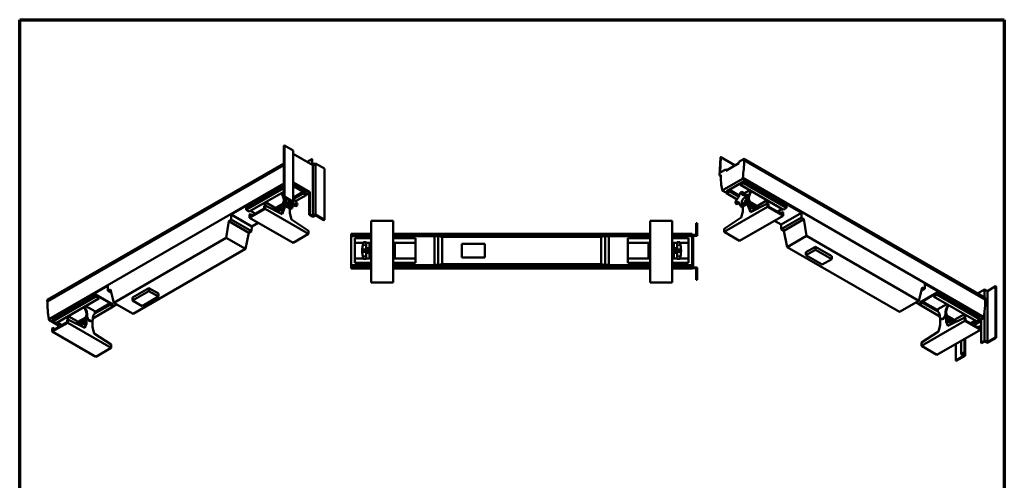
# Model space of a CAD drawing. Header units: millimetres. Extents: x 20 to 2980, y 20 to 2980.
# Tile 6 of 6: x 20 to 2980, y 1595 to 2980. Entities that reach past the tile are written whole.
import ezdxf

# ---------------------------------------------------------------- set-up
doc = ezdxf.new("R2010")
doc.units = ezdxf.units.MM
for name, color, linetype, lineweight in [('Border (ISO)', 7, 'Continuous', 70), ('Visible (ISO)', 7, 'Continuous', 50), ('Visible Narrow (ISO)', 7, 'Continuous', 35)]:
    doc.layers.add(name, color=color, linetype=linetype, lineweight=lineweight)

# ---------------------------------------------------------------- blocks, each defined once
blk = doc.blocks.new('Borders Chauvet')
at = {"layer": 'Border (ISO)'}
for p, q in [((20, 2980), (2980, 2980)), ((20, 20), (20, 2980)), ((2980, 2980), (2980, 20))]:
    blk.add_line(p, q, dxfattribs=at)

msp = doc.modelspace()

# ---------------------------------------------------------------- linework, layer by layer
at = {"layer": 'Visible (ISO)'}
for p, q in [((815.7, 2602.1), (813.9, 2601.1)), ((813.9, 2601.1), (813.9, 2447)), ((842.2, 2586.8), (815.7, 2602.1)), ((815.7, 2602.1), (815.7, 2448)), ((842.2, 2586.8), (842.2, 2432.7)), ((900.9, 2543.1), (842.2, 2577)), ((813.9, 2548.2), (102.8, 2137.7)), ((898.4, 2560.9), (884.3, 2552.7)), ((898.9, 2544.3), (898.2, 2560.4)), ((899.5, 2559.8), (900.2, 2543.5)), ((900.9, 2543.1), (909.4, 2548)), ((935.9, 2532.7), (909.4, 2548)), ((909.4, 2393.9), (909.4, 2548)), ((2126.6, 2565.7), (2124.2, 2511.5)), ((2125.8, 2520.3), (2127.9, 2566.4)), ((2170.8, 2541.9), (2127.7, 2566.8)), ((2182.4, 2548.6), (2142.8, 2525.8)), ((2198.3, 2562.1), (2182.4, 2552.9)), ((2182.4, 2552.9), (2182.4, 2548.6)), ((2197.6, 2557.4), (2198.3, 2557.8)), ((2197.6, 2557.4), (2922.6, 2138.9)), ((2198.3, 2557.8), (2198.3, 2562.1)), ((2923.3, 2143.6), (2198.3, 2562.1)), ((2198.3, 2557.8), (2923.3, 2139.3)), ((102.8, 2133.4), (813.9, 2543.9)), ((103.5, 2133), (813.9, 2543.1)), ((900.9, 2543.1), (900.9, 2389)), ((935.9, 2378.6), (935.9, 2532.7)), ((2142.8, 2530.1), (2125.8, 2520.3)), ((2142.8, 2525.8), (2142.8, 2530.1)), ((2142.8, 2530.1), (2146.6, 2527.9)), ((107.6, 2080.1), (813.9, 2487.9)), ((892.1, 2461.7), (842.6, 2490.2)), ((842.6, 2422.7), (842.6, 2490.2)), ((842.6, 2488.2), (890.3, 2460.6)), ((2127.6, 2513.7), (2124.2, 2511.5)), ((2127.6, 2509.5), (2124.2, 2511.5)), ((2131.8, 2466.5), (2193.4, 2502.1)), ((2144.4, 2464.5), (2196.8, 2494.7)), ((2187.4, 2487.7), (2153.8, 2468.3)), ((2187.4, 2483.2), (2196.8, 2488.6)), ((2187.4, 2487.7), (2187.4, 2483.2)), ((2193.4, 2502.1), (2193.5, 2504.5)), ((2193.4, 2502.1), (2370.3, 2399.9)), ((2193.5, 2504.5), (2918.4, 2086)), ((2196.8, 2488.6), (2196.8, 2494.7)), ((2196.8, 2494.7), (2325.5, 2420.4)), ((2196.8, 2488.6), (2325.5, 2414.3)), ((655.7, 2394), (813.9, 2485.4)), ((700.6, 2414.5), (813.9, 2480)), ((813.9, 2473.8), (700.6, 2408.4)), ((813.9, 2463), (710, 2403)), ((808.8, 2460), (808.8, 2454.9)), ((810.2, 2460.9), (810.2, 2455.8)), ((813.9, 2460.1), (811.4, 2461.6)), ((842.6, 2481.1), (881.6, 2458.6)), ((842.6, 2479.5), (872.3, 2462.4)), ((872.3, 2462.4), (842.8, 2445.4)), ((844.5, 2441.9), (872.3, 2457.9)), ((872.3, 2457.9), (872.3, 2462.4)), ((872.3, 2457.9), (881.6, 2452.5)), ((881.6, 2452.5), (881.6, 2458.6)), ((890.3, 2458.2), (881.6, 2453.2)), ((892.1, 2461.7), (890.3, 2460.6)), ((890.3, 2393.1), (890.3, 2460.6)), ((892.1, 2394.1), (892.1, 2461.7)), ((2131.7, 2468.9), (2131.8, 2466.5)), ((2144.4, 2459.1), (2131.8, 2466.5)), ((2144.4, 2458.4), (2144.4, 2464.5)), ((2153.8, 2463.8), (2144.4, 2458.4)), ((2144.4, 2458.4), (2176.5, 2439.9)), ((2153.8, 2463.8), (2153.8, 2468.3)), ((2153.8, 2468.3), (2183.3, 2451.3)), ((2181.6, 2447.8), (2153.8, 2463.8)), ((2187.4, 2483.2), (2316.1, 2408.9)), ((2191.2, 2462.7), (2196.8, 2459.5)), ((2196.8, 2459.5), (2197.9, 2453.4)), ((2197.2, 2457.4), (2214.6, 2467.5)), ((2211.7, 2450.9), (2215.9, 2461.7)), ((2213.1, 2450), (2217.3, 2460.9)), ((2215.9, 2466.8), (2215.9, 2461.7)), ((2215.9, 2461.7), (2217.3, 2460.9)), ((2217.3, 2466), (2217.3, 2460.9)), ((756.5, 2429.8), (756.5, 2424.7)), ((757.9, 2430.6), (757.9, 2425.5)), ((759.1, 2431.4), (786.2, 2415.7)), ((812, 2427.6), (786.2, 2412.7)), ((810.2, 2455.8), (808.8, 2454.9)), ((813, 2444.1), (808.8, 2454.9)), ((814.4, 2445), (810.2, 2455.8)), ((812, 2420.1), (812, 2428.6)), ((813, 2444.1), (813.9, 2444.6)), ((813, 2444.1), (814.1, 2436.3)), ((815.7, 2448), (813.9, 2447)), ((813.9, 2447), (838.7, 2432.7)), ((813.9, 2444.7), (815.9, 2445.9)), ((813.9, 2439.7), (819.4, 2442.9)), ((813.9, 2439.7), (819.7, 2435)), ((814.1, 2436.3), (815.5, 2437.1)), ((814.1, 2432.3), (814.1, 2436.3)), ((814.1, 2421.3), (814.1, 2429.8)), ((815.3, 2438.6), (815.5, 2437.1)), ((815.5, 2433.1), (815.5, 2437.1)), ((815.7, 2448), (842.2, 2432.7)), ((820.3, 2434.6), (819.4, 2434.1)), ((819.4, 2434.1), (819.4, 2427.6)), ((824.1, 2430.2), (819.4, 2427.6)), ((819.4, 2427.6), (824.3, 2421.5)), ((830.2, 2427.8), (830.2, 2437.6)), ((838.7, 2432.7), (830.2, 2427.8)), ((840.8, 2421.7), (830.2, 2427.8)), ((833.7, 2427.8), (842.2, 2432.7)), ((842.6, 2422.7), (833.7, 2427.8)), ((881.6, 2452.5), (849.6, 2434)), ((2177.1, 2425.4), (2171.5, 2428.6)), ((2183, 2427.4), (2177.1, 2425.4)), ((2201.7, 2427.4), (2198.2, 2427.7)), ((2198.6, 2429.2), (2201.7, 2427.4)), ((2206.6, 2433.5), (2201.7, 2427.4)), ((2202, 2436.2), (2206.6, 2433.5)), ((2205.8, 2440.5), (2206.6, 2440)), ((2212.2, 2445.6), (2206.3, 2440.9)), ((2212.2, 2450.6), (2206.6, 2453.8)), ((2212.2, 2445.6), (2206.6, 2448.8)), ((2206.6, 2440), (2206.6, 2433.5)), ((2209.8, 2426), (2212, 2427.2)), ((2210.8, 2444.5), (2210.6, 2443)), ((2210.6, 2439), (2210.6, 2443)), ((2212, 2442.2), (2210.6, 2443)), ((2213.1, 2450), (2212, 2442.2)), ((2212, 2438.2), (2212, 2442.2)), ((2212, 2427.2), (2212, 2435.8)), ((2212, 2427.2), (2214.1, 2426)), ((2213.1, 2450), (2212.2, 2450.5)), ((2214.1, 2426), (2214.1, 2434.5)), ((2214.1, 2433.5), (2239.9, 2418.6)), ((2214.1, 2430.2), (2242.1, 2414)), ((2266.9, 2437.3), (2239.9, 2421.7)), ((2266, 2425.9), (2268.2, 2431.5)), ((2268.2, 2436.6), (2268.2, 2431.5)), ((2268.2, 2431.5), (2269.6, 2430.6)), ((2268.2, 2427), (2269.6, 2430.6)), ((2269.6, 2435.8), (2269.6, 2430.6)), ((700.6, 2414.5), (700.6, 2408.4)), ((700.6, 2408.4), (710, 2403)), ((710.9, 2384.5), (757.5, 2411.5)), ((713, 2388.2), (755.4, 2412.7)), ((713.9, 2405.2), (728.2, 2397)), ((757.5, 2421.3), (755.4, 2420)), ((755.4, 2412.7), (755.4, 2420)), ((757.9, 2425.5), (756.5, 2424.7)), ((757.9, 2421.1), (756.5, 2424.7)), ((757.5, 2421.3), (808.7, 2395.8)), ((757.5, 2411.5), (757.5, 2421.3)), ((888.3, 2335.9), (757.5, 2411.5)), ((760, 2420), (757.9, 2425.5)), ((783.9, 2408.1), (812, 2424.3)), ((786.2, 2415.7), (786.2, 2409.4)), ((790.4, 2404.9), (814.1, 2418.6)), ((814.1, 2413.5), (795.1, 2402.5)), ((807.4, 2396.4), (812, 2407)), ((808.7, 2395.8), (814.1, 2408.2)), ((814.1, 2421.3), (812, 2420.1)), ((814.1, 2418.8), (812, 2420.1)), ((812, 2410.3), (814.1, 2411.5)), ((812, 2407), (812, 2410.3)), ((812, 2407), (814.1, 2408.2)), ((816.2, 2420.1), (814.1, 2421.3)), ((816.2, 2420.1), (814.1, 2418.8)), ((814.1, 2411.5), (814.1, 2418.8)), ((814.1, 2408.2), (814.1, 2411.5)), ((814.1, 2411.5), (816.2, 2410.3)), ((816.2, 2410.3), (816.2, 2420.1)), ((827.5, 2423.3), (824.3, 2421.5)), ((824.3, 2421.5), (827.9, 2421.8)), ((828.1, 2420.5), (829.3, 2413.1)), ((829.3, 2413.1), (834.8, 2416.3)), ((831.8, 2411.5), (831.8, 2398)), ((831.8, 2398), (837.1, 2379.4)), ((839.1, 2413.8), (833.6, 2410.6)), ((840.8, 2421.7), (842.6, 2422.7)), ((843.1, 2421.5), (849, 2419.5)), ((849, 2419.5), (854.5, 2422.7)), ((2137.7, 2341.9), (2268.5, 2417.4)), ((2186.9, 2419.7), (2192.5, 2416.5)), ((2194.3, 2403.9), (2188.9, 2385.3)), ((2196.8, 2419), (2191.2, 2422.2)), ((2194.3, 2417.4), (2194.3, 2403.9)), ((2197.9, 2426.4), (2196.8, 2419)), ((2209.8, 2426), (2212, 2424.8)), ((2209.8, 2416.2), (2209.8, 2426)), ((2212, 2417.4), (2209.8, 2416.2)), ((2212, 2424.8), (2214.1, 2426)), ((2212, 2417.4), (2212, 2424.8)), ((2212, 2424.5), (2235.7, 2410.8)), ((2212, 2419.4), (2230.9, 2408.5)), ((2212, 2414.1), (2212, 2417.4)), ((2214.1, 2416.2), (2212, 2417.4)), ((2214.1, 2412.9), (2212, 2414.1)), ((2217.3, 2401.7), (2212, 2414.1)), ((2214.1, 2412.9), (2214.1, 2416.2)), ((2218.7, 2402.4), (2214.1, 2412.9)), ((2268.5, 2427.2), (2217.3, 2401.7)), ((2239.9, 2421.7), (2239.9, 2415.3)), ((2268.5, 2417.4), (2268.5, 2427.2)), ((2268.5, 2427.2), (2270.7, 2426)), ((2315.2, 2390.4), (2268.5, 2417.4)), ((2270.7, 2418.6), (2270.7, 2426)), ((2313.1, 2394.1), (2270.7, 2418.6)), ((2312.2, 2411.2), (2297.9, 2402.9)), ((2313.1, 2401.5), (2306.3, 2398.1)), ((2370.3, 2399.9), (2308.7, 2364.3)), ((2313.1, 2394.1), (2313.1, 2401.5)), ((2313.1, 2401.5), (2315.2, 2400.2)), ((2315.2, 2400.2), (2315.2, 2390.4)), ((2325.5, 2414.3), (2316.1, 2408.9)), ((2325.5, 2420.4), (2325.5, 2414.3)), ((2370.3, 2399.9), (2369.9, 2385.1)), ((640.8, 2324.2), (648.4, 2374.6)), ((648.4, 2374.6), (656.2, 2379.2)), ((648.4, 2374.6), (709.1, 2339.5)), ((656.2, 2379.2), (655.7, 2394)), ((655.7, 2394), (717.4, 2358.4)), ((656.2, 2379.2), (717, 2344.1)), ((713, 2395.5), (710.9, 2394.3)), ((710.9, 2394.3), (710.9, 2384.5)), ((841.7, 2309), (710.9, 2384.5)), ((713, 2388.2), (713, 2395.5)), ((713, 2395.5), (719.8, 2392.1)), ((736.7, 2369.6), (717.4, 2358.4)), ((837.1, 2379.4), (888.3, 2345.7)), ((890.3, 2393.1), (892.1, 2394.1)), ((890.3, 2393.1), (900.9, 2387)), ((900.9, 2389), (892.1, 2394.1)), ((909.4, 2393.9), (900.9, 2389)), ((909.4, 2391.9), (900.9, 2387)), ((909.4, 2393.9), (935.9, 2378.6)), ((909.4, 2391.9), (934.2, 2377.6)), ((935.9, 2378.6), (934.2, 2377.6)), ((1076.8, 2190.4), (1076.8, 2375.4)), ((1142.8, 2375.4), (1076.8, 2375.4)), ((1142.8, 2190.4), (1142.8, 2375.4)), ((1915.4, 2190.4), (1915.4, 2375.4)), ((1915.4, 2375.4), (1981.4, 2375.4)), ((1981.4, 2190.4), (1981.4, 2375.4)), ((2188.9, 2385.3), (2137.7, 2351.7)), ((2184.4, 2314.9), (2315.2, 2390.4)), ((2308.7, 2364.3), (2289.3, 2375.5)), ((2369.9, 2385.1), (2309.1, 2350)), ((2377.7, 2380.6), (2316.9, 2345.5)), ((2369.9, 2385.1), (2377.7, 2380.6)), ((2377.7, 2380.6), (2385.3, 2330.1)), ((709.1, 2339.5), (698.9, 2290.7)), ((717, 2344.1), (709.1, 2339.5)), ((717.4, 2358.4), (717, 2344.1)), ((888.3, 2345.7), (888.3, 2335.9)), ((2056.2, 2367.9), (2053.7, 2367.9)), ((2053.7, 2367.9), (2053.7, 2332.9)), ((2056.2, 2367.9), (2056.2, 2330.4)), ((2137.7, 2351.7), (2137.7, 2341.9)), ((2137.7, 2341.9), (2184.4, 2314.9)), ((2309.1, 2350), (2308.7, 2364.3)), ((2316.9, 2345.5), (2309.1, 2350)), ((2327.2, 2296.6), (2316.9, 2345.5)), ((303.1, 2129.2), (640.8, 2324.2)), ((698.9, 2290.7), (640.8, 2324.2)), ((888.3, 2335.9), (841.7, 2309)), ((1016.5, 2335.5), (1016.5, 2336.4)), ((1016.5, 2336.4), (1076.8, 2336.4)), ((1016.5, 2335.5), (1016.5, 2329.6)), ((1016.5, 2335.5), (1076.8, 2335.5)), ((1016.5, 2329.5), (1016.5, 2329.6)), ((1016.5, 2329.6), (1076.8, 2329.6)), ((1016.5, 2242.3), (1016.5, 2329.5)), ((1016.5, 2329.5), (1076.8, 2329.5)), ((1027.8, 2309.6), (1027.8, 2322.9)), ((1027.8, 2322.9), (1076.8, 2322.9)), ((1027.8, 2309.6), (1027.8, 2262.1)), ((1027.8, 2309.6), (1053.5, 2309.6)), ((1053.9, 2310.9), (1053.9, 2310.7)), ((1053.9, 2310.9), (1061.8, 2310.9)), ((1061.8, 2310.7), (1053.9, 2310.7)), ((1061.8, 2310.7), (1061.8, 2310.9)), ((1061.8, 2310.7), (1061.8, 2302.4)), ((1061.8, 2309.6), (1076.8, 2309.6)), ((1142.8, 2336.4), (1915.4, 2336.4)), ((1142.8, 2335.5), (1915.4, 2335.5)), ((1142.8, 2329.6), (1915.4, 2329.6)), ((1142.8, 2329.5), (1266.6, 2329.5)), ((1142.8, 2322.9), (1209.8, 2322.9)), ((1142.8, 2309.6), (1209.8, 2309.6)), ((1209.8, 2322.9), (1209.8, 2309.6)), ((1209.8, 2309.6), (1209.8, 2262.1)), ((1266.6, 2329.5), (1266.6, 2328.8)), ((1266.6, 2328.8), (1277.7, 2328.8)), ((1266.6, 2328.8), (1266.6, 2242.9)), ((1277.7, 2328.8), (1290.3, 2326.9)), ((1277.7, 2328.8), (1277.7, 2242.9)), ((1290.3, 2326.9), (1767.9, 2326.9)), ((1290.3, 2326.9), (1290.3, 2244.8)), ((1767.9, 2326.9), (1780.5, 2328.8)), ((1767.9, 2244.8), (1767.9, 2326.9)), ((1780.5, 2328.8), (1791.5, 2328.8)), ((1780.5, 2328.8), (1780.5, 2242.9)), ((1791.5, 2328.8), (1791.5, 2329.5)), ((1791.5, 2329.5), (1915.4, 2329.5)), ((1791.5, 2328.8), (1791.5, 2242.9)), ((1915.4, 2322.9), (1848.4, 2322.9)), ((1848.4, 2322.9), (1848.4, 2309.6)), ((1848.4, 2309.6), (1848.4, 2262.1)), ((1915.4, 2309.6), (1848.4, 2309.6)), ((1981.4, 2336.4), (2041.7, 2336.4)), ((1981.4, 2335.5), (2041.7, 2335.5)), ((1981.4, 2329.6), (2041.7, 2329.6)), ((1981.4, 2329.5), (2041.7, 2329.5)), ((2030.4, 2322.9), (1981.4, 2322.9)), ((1996.4, 2309.6), (1981.4, 2309.6)), ((1996.4, 2310.7), (1996.4, 2310.9)), ((1996.4, 2310.9), (2004.2, 2310.9)), ((1996.4, 2310.7), (1996.4, 2302.4)), ((1996.4, 2310.7), (2004.2, 2310.7)), ((2004.2, 2310.9), (2004.2, 2310.7)), ((2030.4, 2309.6), (2004.7, 2309.6)), ((2030.4, 2309.6), (2030.4, 2322.9)), ((2030.4, 2309.6), (2030.4, 2262.1)), ((2041.7, 2336.4), (2041.7, 2335.5)), ((2041.7, 2332.9), (2041.7, 2335.5)), ((2041.7, 2317.9), (2041.7, 2332.9)), ((2053.7, 2332.9), (2041.7, 2332.9)), ((2041.7, 2317.9), (2041.7, 2247.9)), ((2041.7, 2317.9), (2044.2, 2317.9)), ((2044.2, 2330.4), (2056.2, 2330.4)), ((2044.2, 2317.9), (2044.2, 2330.4)), ((2044.2, 2247.9), (2044.2, 2317.9)), ((2385.3, 2330.1), (2327.2, 2296.6)), ((2385.3, 2330.1), (2723, 2135.2)), ((361.2, 2095.7), (698.9, 2290.7)), ((1061.8, 2288.9), (1053.9, 2288.9)), ((1053.9, 2288.9), (1053.9, 2282.8)), ((1053.9, 2282.8), (1061.8, 2282.8)), ((1061.8, 2302.4), (1061.8, 2290.5)), ((1061.8, 2292.8), (1071.8, 2292.8)), ((1061.8, 2290.5), (1061.8, 2288.9)), ((1061.8, 2282.8), (1061.8, 2288.9)), ((1061.8, 2285.9), (1071.8, 2285.9)), ((1061.8, 2282.8), (1061.8, 2281.2)), ((1061.8, 2281.2), (1061.8, 2269.3)), ((1071.8, 2299.9), (1071.8, 2305.9)), ((1071.8, 2305.9), (1073.8, 2305.9)), ((1071.8, 2299.9), (1071.8, 2298.4)), ((1073.8, 2299.9), (1071.8, 2299.9)), ((1071.8, 2298.4), (1071.8, 2273.4)), ((1073.8, 2298.4), (1071.8, 2298.4)), ((1073.8, 2299.9), (1073.8, 2305.9)), ((1073.8, 2299.9), (1073.8, 2298.4)), ((1073.8, 2298.4), (1073.8, 2273.4)), ((1073.8, 2288.9), (1076.8, 2288.9)), ((1073.8, 2282.9), (1076.8, 2282.9)), ((1142.8, 2288.9), (1145.8, 2288.9)), ((1142.8, 2282.9), (1145.8, 2282.9)), ((1145.8, 2305.9), (1147.8, 2305.9)), ((1145.8, 2299.9), (1145.8, 2305.9)), ((1145.8, 2299.9), (1145.8, 2298.4)), ((1147.8, 2299.9), (1145.8, 2299.9)), ((1145.8, 2298.4), (1145.8, 2273.4)), ((1145.8, 2298.4), (1147.8, 2298.4)), ((1147.8, 2299.9), (1147.8, 2305.9)), ((1147.8, 2299.9), (1147.8, 2298.4)), ((1147.8, 2298.4), (1147.8, 2273.4)), ((1418.6, 2306.4), (1349.6, 2306.4)), ((1349.6, 2306.4), (1349.6, 2265.4)), ((1418.6, 2265.4), (1418.6, 2306.4)), ((1910.4, 2299.9), (1910.4, 2305.9)), ((1912.4, 2305.9), (1910.4, 2305.9)), ((1910.4, 2299.9), (1910.4, 2298.4)), ((1910.4, 2299.9), (1912.4, 2299.9)), ((1910.4, 2298.4), (1910.4, 2273.4)), ((1912.4, 2298.4), (1910.4, 2298.4)), ((1912.4, 2299.9), (1912.4, 2305.9)), ((1912.4, 2299.9), (1912.4, 2298.4)), ((1912.4, 2298.4), (1912.4, 2273.4)), ((1912.4, 2288.9), (1915.4, 2288.9)), ((1912.4, 2282.9), (1915.4, 2282.9)), ((1981.4, 2288.9), (1984.4, 2288.9)), ((1981.4, 2282.9), (1984.4, 2282.9)), ((1984.4, 2299.9), (1984.4, 2305.9)), ((1986.4, 2305.9), (1984.4, 2305.9)), ((1984.4, 2299.9), (1984.4, 2298.4)), ((1984.4, 2299.9), (1986.4, 2299.9)), ((1984.4, 2298.4), (1984.4, 2273.4)), ((1984.4, 2298.4), (1986.4, 2298.4)), ((1986.4, 2299.9), (1986.4, 2305.9)), ((1986.4, 2299.9), (1986.4, 2298.4)), ((1986.4, 2298.4), (1986.4, 2273.4)), ((1996.4, 2292.8), (1986.4, 2292.8)), ((1996.4, 2285.9), (1986.4, 2285.9)), ((1996.4, 2302.4), (1996.4, 2290.5)), ((1996.4, 2290.5), (1996.4, 2288.9)), ((1996.4, 2288.9), (2004.2, 2288.9)), ((1996.4, 2282.8), (1996.4, 2288.9)), ((1996.4, 2282.8), (1996.4, 2281.2)), ((2004.2, 2282.8), (1996.4, 2282.8)), ((1996.4, 2281.2), (1996.4, 2269.3)), ((2004.2, 2288.9), (2004.2, 2282.8)), ((2327.2, 2296.6), (2664.9, 2101.6)), ((2383.7, 2280.8), (2412.6, 2297.5)), ((2412.6, 2288.5), (2383.7, 2271.8)), ((2383.7, 2280.8), (2383.7, 2271.8)), ((2412.6, 2297.5), (2461.4, 2269.4)), ((2412.6, 2297.5), (2412.6, 2288.5)), ((2461.4, 2260.3), (2412.6, 2288.5)), ((1027.8, 2262.1), (1027.8, 2248.9)), ((1053.5, 2262.1), (1027.8, 2262.1)), ((1061.8, 2261.1), (1053.9, 2261.1)), ((1053.9, 2261.1), (1053.9, 2260.9)), ((1053.9, 2260.9), (1061.8, 2260.9)), ((1061.8, 2278.9), (1071.8, 2278.9)), ((1061.8, 2269.3), (1061.8, 2261.1)), ((1076.8, 2262.1), (1061.8, 2262.1)), ((1061.8, 2260.9), (1061.8, 2261.1)), ((1071.8, 2273.4), (1071.8, 2271.8)), ((1073.8, 2273.4), (1071.8, 2273.4)), ((1071.8, 2265.9), (1071.8, 2271.8)), ((1071.8, 2271.8), (1073.8, 2271.8)), ((1073.8, 2265.9), (1071.8, 2265.9)), ((1073.8, 2273.4), (1073.8, 2271.8)), ((1073.8, 2265.9), (1073.8, 2271.8)), ((1209.8, 2262.1), (1142.8, 2262.1)), ((1145.8, 2273.4), (1145.8, 2271.8)), ((1145.8, 2273.4), (1147.8, 2273.4)), ((1145.8, 2271.8), (1147.8, 2271.8)), ((1145.8, 2265.9), (1145.8, 2271.8)), ((1147.8, 2265.9), (1145.8, 2265.9)), ((1147.8, 2273.4), (1147.8, 2271.8)), ((1147.8, 2265.9), (1147.8, 2271.8)), ((1209.8, 2262.1), (1209.8, 2248.9)), ((1349.6, 2265.4), (1418.6, 2265.4)), ((1848.4, 2262.1), (1915.4, 2262.1)), ((1848.4, 2262.1), (1848.4, 2248.9)), ((1910.4, 2273.4), (1910.4, 2271.8)), ((1912.4, 2273.4), (1910.4, 2273.4)), ((1910.4, 2265.9), (1910.4, 2271.8)), ((1912.4, 2271.8), (1910.4, 2271.8)), ((1910.4, 2265.9), (1912.4, 2265.9)), ((1912.4, 2273.4), (1912.4, 2271.8)), ((1912.4, 2265.9), (1912.4, 2271.8)), ((1981.4, 2262.1), (1996.4, 2262.1)), ((1984.4, 2273.4), (1986.4, 2273.4)), ((1984.4, 2273.4), (1984.4, 2271.8)), ((1986.4, 2271.8), (1984.4, 2271.8)), ((1984.4, 2265.9), (1984.4, 2271.8)), ((1984.4, 2265.9), (1986.4, 2265.9)), ((1996.4, 2278.9), (1986.4, 2278.9)), ((1986.4, 2273.4), (1986.4, 2271.8)), ((1986.4, 2265.9), (1986.4, 2271.8)), ((1996.4, 2269.3), (1996.4, 2261.1)), ((1996.4, 2260.9), (1996.4, 2261.1)), ((1996.4, 2261.1), (2004.2, 2261.1)), ((1996.4, 2260.9), (2004.2, 2260.9)), ((2004.2, 2261.1), (2004.2, 2260.9)), ((2004.7, 2262.1), (2030.4, 2262.1)), ((2030.4, 2262.1), (2030.4, 2248.9)), ((2383.7, 2271.8), (2432.4, 2243.6)), ((2432.4, 2243.6), (2461.4, 2260.3)), ((2461.4, 2269.4), (2461.4, 2260.3)), ((1016.5, 2242.2), (1016.5, 2242.3)), ((1076.8, 2242.3), (1016.5, 2242.3)), ((1016.5, 2242.2), (1016.5, 2236.3)), ((1016.5, 2242.2), (1076.8, 2242.2)), ((1016.5, 2236.3), (1016.5, 2231.6)), ((1016.5, 2236.3), (1076.8, 2236.3)), ((1076.8, 2231.6), (1016.5, 2231.6)), ((1027.8, 2248.9), (1076.8, 2248.9)), ((1142.8, 2248.9), (1209.8, 2248.9)), ((1266.6, 2242.3), (1142.8, 2242.3)), ((1142.8, 2242.2), (1915.4, 2242.2)), ((1142.8, 2236.3), (1915.4, 2236.3)), ((1915.4, 2231.6), (1142.8, 2231.6)), ((1277.7, 2242.9), (1266.6, 2242.9)), ((1266.6, 2242.9), (1266.6, 2242.3)), ((1290.3, 2244.8), (1277.7, 2242.9)), ((1290.3, 2244.8), (1767.9, 2244.8)), ((1780.5, 2242.9), (1767.9, 2244.8)), ((1791.5, 2242.9), (1780.5, 2242.9)), ((1791.5, 2242.3), (1791.5, 2242.9)), ((1915.4, 2242.3), (1791.5, 2242.3)), ((1915.4, 2248.9), (1848.4, 2248.9)), ((2030.4, 2248.9), (1981.4, 2248.9)), ((2041.7, 2242.3), (1981.4, 2242.3)), ((1981.4, 2242.2), (2041.7, 2242.2)), ((1981.4, 2236.3), (2041.7, 2236.3)), ((2041.7, 2231.6), (1981.4, 2231.6)), ((2041.7, 2247.9), (2041.7, 2232.9)), ((2041.7, 2247.9), (2044.2, 2247.9)), ((2053.7, 2232.9), (2041.7, 2232.9)), ((2041.7, 2231.6), (2041.7, 2232.9)), ((2044.2, 2235.4), (2044.2, 2247.9)), ((2056.2, 2235.4), (2044.2, 2235.4)), ((2053.7, 2232.9), (2053.7, 2197.9)), ((2056.2, 2235.4), (2056.2, 2197.9)), ((2056.2, 2197.9), (2053.7, 2197.9)), ((107.7, 2077.6), (284.6, 2179.7)), ((284.6, 2179.7), (285, 2164.9)), ((285, 2164.9), (292.8, 2169.4)), ((285, 2164.9), (295.5, 2158.8)), ((292.8, 2169.4), (303.1, 2129.2)), ((359.6, 2145), (408.4, 2173.2)), ((408.4, 2164.2), (359.6, 2136)), ((408.4, 2173.2), (408.4, 2164.2)), ((408.4, 2173.2), (437.3, 2156.5)), ((437.3, 2147.4), (408.4, 2164.2)), ((1076.8, 2190.4), (1142.8, 2190.4)), ((1981.4, 2190.4), (1915.4, 2190.4)), ((2723, 2135.2), (2733.2, 2175.3)), ((2741.1, 2170.8), (2730.5, 2164.7)), ((2733.2, 2175.3), (2741.1, 2170.8)), ((2741.1, 2170.8), (2741.5, 2185.6)), ((2741.5, 2185.6), (2918.4, 2083.5)), ((2920.8, 2169.3), (2899.8, 2157.2)), ((2920.8, 2169.3), (2929.3, 2164.4)), ((2920.8, 2145), (2920.8, 2169.3)), ((2929.3, 2164.4), (2954, 2178.7)), ((2929.3, 2164.4), (2929.3, 2010.3)), ((2954, 2178.7), (2954, 2024.6)), ((2955.8, 2177.7), (2954, 2178.7)), ((2955.8, 2177.7), (2955.8, 2023.5)), ((102.8, 2133.4), (102.8, 2137.7)), ((103.5, 2133), (102.8, 2133.4)), ((120.3, 2079.5), (249, 2153.8)), ((120.3, 2073.4), (249, 2147.7)), ((129.7, 2068), (258.4, 2142.3)), ((249, 2153.8), (249, 2147.7)), ((249, 2153.8), (301.4, 2123.6)), ((249, 2147.7), (258.4, 2142.3)), ((258.4, 2146.8), (292, 2127.4)), ((258.4, 2142.3), (258.4, 2146.8)), ((359.6, 2145), (359.6, 2136)), ((359.6, 2136), (388.6, 2119.3)), ((388.6, 2119.3), (437.3, 2147.4)), ((437.3, 2156.5), (437.3, 2147.4)), ((2664.9, 2101.6), (2723, 2135.2)), ((2724.7, 2129.5), (2777, 2159.7)), ((2767.6, 2152.7), (2734.1, 2133.3)), ((2780.6, 2106.5), (2734.1, 2133.3)), ((2734.1, 2133.3), (2734.1, 2128.8)), ((2777, 2153.6), (2767.6, 2148.2)), ((2767.6, 2148.2), (2767.6, 2152.7)), ((2896.3, 2073.9), (2767.6, 2148.2)), ((2777, 2159.7), (2777, 2153.6)), ((2777, 2159.7), (2905.7, 2085.4)), ((2905.7, 2079.3), (2777, 2153.6)), ((2923.3, 2139.3), (2922.6, 2138.9)), ((2923.3, 2143.6), (2923.3, 2139.3)), ((215.8, 2117.7), (215.8, 2112.6)), ((215.8, 2112.6), (217.2, 2113.4)), ((220, 2101.7), (215.8, 2112.6)), ((217.2, 2118.5), (217.2, 2113.4)), ((221.4, 2102.6), (217.2, 2113.4)), ((218.5, 2119.2), (245.5, 2103.6)), ((221.4, 2102.6), (220, 2101.7)), ((220, 2101.7), (221.1, 2093.9)), ((221.4, 2102.6), (222.5, 2094.7)), ((240.2, 2082.2), (301.4, 2117.5)), ((292, 2122.9), (244.3, 2095.4)), ((245.5, 2100.5), (292, 2127.4)), ((245.5, 2103.6), (245.5, 2097.1)), ((292, 2127.4), (292, 2122.9)), ((292, 2122.9), (301.4, 2117.5)), ((311.8, 2124.2), (301.4, 2118.2)), ((301.4, 2117.5), (301.4, 2123.6)), ((303.1, 2129.2), (361.2, 2095.7)), ((2724.7, 2124.1), (2714.3, 2130.1)), ((2724.7, 2123.4), (2724.7, 2129.5)), ((2734.1, 2128.8), (2724.7, 2123.4)), ((2785.9, 2088.1), (2724.7, 2123.4)), ((2734.1, 2128.8), (2781.8, 2101.3)), ((2807.6, 2125.1), (2780.6, 2109.5)), ((2780.6, 2109.5), (2780.6, 2103)), ((2780.6, 2103), (2784.8, 2097)), ((2804.6, 2108.5), (2803.5, 2100.6)), ((2804.6, 2108.5), (2808.8, 2119.3)), ((2804.6, 2108.5), (2806.1, 2107.7)), ((2806.1, 2107.7), (2804.9, 2099.8)), ((2806.1, 2107.7), (2810.3, 2118.5)), ((2808.8, 2124.4), (2808.8, 2119.3)), ((2810.3, 2118.5), (2808.8, 2119.3)), ((2810.3, 2123.6), (2810.3, 2118.5)), ((2920.8, 2015.2), (2920.8, 2102.8)), ((107.7, 2077.6), (107.6, 2080.1)), ((141.3, 2058.2), (107.7, 2077.6)), ((120.3, 2073.4), (120.3, 2079.5)), ((129.7, 2068), (120.3, 2073.4)), ((162.4, 2077.7), (164.5, 2078.9)), ((162.4, 2070.3), (162.4, 2077.7)), ((163.5, 2087.5), (163.5, 2082.4)), ((163.5, 2082.4), (164.9, 2083.2)), ((164.9, 2078.7), (163.5, 2082.4)), ((164.5, 2078.9), (164.5, 2069.1)), ((164.5, 2078.9), (215.7, 2053.4)), ((164.9, 2088.3), (164.9, 2083.2)), ((167, 2077.7), (164.9, 2083.2)), ((193.2, 2073.4), (166.1, 2089)), ((190.9, 2065.8), (219, 2082)), ((193.2, 2070.3), (219, 2085.2)), ((193.2, 2073.4), (193.2, 2067.1)), ((197.4, 2062.6), (219, 2075)), ((219, 2086.3), (219, 2064.6)), ((222.5, 2094.7), (221.1, 2093.9)), ((221.1, 2089.9), (221.1, 2093.9)), ((221.1, 2087.5), (221.1, 2065.8)), ((222.5, 2090.7), (222.5, 2094.7)), ((237.6, 2074.8), (236.2, 2074)), ((238.8, 2055.6), (238.8, 2075.8)), ((240.2, 2084.5), (241.3, 2091.1)), ((240.2, 2084.5), (240.2, 2080.5)), ((245.5, 2097.1), (241.3, 2091.1)), ((2730.7, 1999.5), (2861.5, 2075)), ((2785.9, 2090.4), (2784.8, 2097)), ((2785.9, 2090.4), (2785.9, 2086.5)), ((2787.3, 2061.6), (2787.3, 2081.7)), ((2789.9, 2079.9), (2788.4, 2080.7)), ((2803.5, 2096.7), (2803.5, 2100.6)), ((2803.5, 2100.6), (2804.9, 2099.8)), ((2804.9, 2095.8), (2804.9, 2099.8)), ((2804.9, 2093.4), (2804.9, 2071.8)), ((2807.1, 2092.2), (2807.1, 2070.5)), ((2832.9, 2076.2), (2807.1, 2091.1)), ((2807.1, 2087.9), (2835.1, 2071.7)), ((2807.1, 2080.9), (2828.7, 2068.5)), ((2823.9, 2066.1), (2807.1, 2075.8)), ((2861.5, 2084.8), (2810.3, 2059.3)), ((2832.9, 2079.3), (2859.9, 2094.9)), ((2832.9, 2079.3), (2832.9, 2073)), ((2859, 2083.6), (2861.2, 2089.1)), ((2861.2, 2094.2), (2861.2, 2089.1)), ((2862.6, 2088.3), (2861.2, 2089.1)), ((2861.2, 2084.6), (2862.6, 2088.3)), ((2863.6, 2083.6), (2861.5, 2084.8)), ((2861.5, 2084.8), (2861.5, 2075)), ((2861.5, 2075), (2908.2, 2048.1)), ((2862.6, 2093.4), (2862.6, 2088.3)), ((2863.6, 2076.2), (2863.6, 2083.6)), ((2863.6, 2076.2), (2906.1, 2051.8)), ((2892.5, 2076.1), (2878.1, 2067.9)), ((2918.4, 2083.5), (2884.7, 2064.1)), ((2910.2, 2076.6), (2886.6, 2063)), ((2888.4, 2062), (2910.2, 2074.6)), ((2896.3, 2073.9), (2905.7, 2079.3)), ((2905.7, 2079.3), (2905.7, 2085.4)), ((2910.2, 2009), (2910.2, 2076.6)), ((2918.4, 2086), (2918.4, 2083.5)), ((164.5, 2069.1), (117.9, 2042.2)), ((117.9, 2052), (120, 2053.2)), ((117.9, 2042.2), (117.9, 2052)), ((162.4, 2070.3), (120, 2045.8)), ((120, 2053.2), (126.8, 2049.8)), ((120, 2045.8), (120, 2053.2)), ((133.6, 2070.2), (147.9, 2062)), ((295.4, 1993.6), (164.5, 2069.1)), ((202.1, 2060.2), (219, 2069.9)), ((219, 2064.6), (214.4, 2054.1)), ((221.1, 2065.8), (215.7, 2053.4)), ((219, 2064.6), (221.1, 2065.8)), ((244.2, 2037), (238.8, 2055.6)), ((2781.9, 2042.9), (2730.7, 2009.3)), ((2777.4, 1972.6), (2908.2, 2048.1)), ((2781.9, 2042.9), (2787.3, 2061.6)), ((2807.1, 2070.5), (2804.9, 2071.8)), ((2804.9, 2071.8), (2810.3, 2059.3)), ((2807.1, 2070.5), (2811.6, 2060)), ((2906.1, 2059.1), (2899.2, 2055.7)), ((2908.2, 2057.9), (2906.1, 2059.1)), ((2906.1, 2051.8), (2906.1, 2059.1)), ((2908.2, 2048.1), (2908.2, 2057.9)), ((248.7, 1966.6), (117.9, 2042.2)), ((244.2, 2037), (295.4, 2003.4)), ((2850.1, 1974.3), (2850.1, 2014.5)), ((2860.7, 1980.5), (2860.7, 2020.6)), ((2862.4, 1979.4), (2862.4, 2021.7)), ((2910.2, 2009), (2920.8, 2015.2)), ((2911.9, 2008), (2920.8, 2013.1)), ((2929.3, 2010.3), (2920.8, 2015.2)), ((2920.8, 2013.1), (2929.3, 2008.2)), ((2954, 2024.6), (2929.3, 2010.3)), ((2955.8, 2023.5), (2929.3, 2008.2)), ((2955.8, 2023.5), (2954, 2024.6)), ((248.7, 1966.6), (295.4, 1993.6)), ((295.4, 1993.6), (295.4, 2003.4)), ((2730.7, 1999.5), (2730.7, 2009.3)), ((2777.4, 1972.6), (2730.7, 1999.5)), ((2833.8, 1955.2), (2833.8, 2005.1)), ((2910.2, 2009), (2911.9, 2008)), ((2858.5, 1969.4), (2833.8, 1955.2)), ((2835.6, 1954.1), (2833.8, 1955.2)), ((2862.1, 1969.4), (2835.6, 1954.1)), ((2860.7, 1980.5), (2850.1, 1974.3)), ((2858.5, 1969.4), (2850.1, 1974.3)), ((2853.6, 1974.3), (2862.4, 1979.4)), ((2862.1, 1969.4), (2853.6, 1974.3)), ((2860.7, 1980.5), (2862.4, 1979.4)), ((2862.1, 1969.4), (2862.1, 1979.2))]:
    msp.add_line(p, q, dxfattribs=at)
for centre, start, end in [((1127.7, 2285.9), 161.2933, 198.7067), ((1930.4, 2285.9), 341.2933, 18.7067)]:
    msp.add_arc(centre, 77.9, start, end, dxfattribs=at)
for centre, major_axis, ratio, start_param, end_param in [((898.8, 2560.1), (-0.45, 0.779), 0.57735, 3.979351, 7.120943), ((2127.2, 2566), (0.45, 0.779), 0.57735, 5.445427, 8.58702), ((2002.6, 2440.6), (137.9, 238.9), 0.57735, 5.290922, 5.516602), ((2322.6, 2625.3), (-137.9, -238.9), 0.57735, 5.493447, 5.704652), ((2235.9, 2409.2), (25.8, -73.1), 0.676775, 3.731521, 3.843992), ((2189.1, 2441.2), (-12.5, -21.7), 0.57735, 3.804453, 4.049529), ((2246.6, 2415.4), (-48.5, 60.5), 0.456773, 0.394742, 0.507213), ((820.8, 2423.5), (-6.2, 10.8), 0.57735, 0.077915, 0.785398), ((831.4, 2432.1), (12.5, -21.7), 0.57735, 3.804453, 4.049529), ((822.9, 2427.2), (6.2, -10.8), 0.57735, 3.926991, 6.221348), ((822.9, 2424.7), (-6.2, 10.8), 0.57735, 0.665108, 0.785398), ((824.3, 2428), (6.2, -10.8), 0.57735, 3.926991, 6.014778), ((837, 2435.3), (-12.5, 21.7), 0.57735, 0.865171, 0.907936), ((783.7, 2399.6), (-76.3, 14.2), 0.676775, 4.242137, 4.354608), ((817.7, 2424.2), (7.5, -13), 0.57735, 0.977097, 2.164495), ((785.8, 2410.7), (76.3, -14.2), 0.676775, 0.589929, 0.7024), ((837, 2435.3), (12.5, -21.7), 0.57735, 0.66286, 0.907936), ((2189.1, 2441.2), (-12.5, -21.7), 0.57735, 5.375249, 5.620325), ((2240.2, 2416.7), (-76.3, -14.2), 0.676775, 5.580786, 5.693257), ((2240.2, 2404.3), (76.7, -11.7), 0.456773, 2.63438, 2.746851), ((2180.9, 2414.3), (-7.5, -13), 0.57735, 3.649952, 3.735292), ((2246.6, 2413), (-25.8, 73.1), 0.676775, 1.100545, 1.213016), ((2201.7, 2433.9), (-6.2, -10.8), 0.57735, 0.268407, 2.356194), ((2203.1, 2433.1), (-6.2, -10.8), 0.57735, 0.061837, 2.356194), ((2208.4, 2461.7), (-7.5, -13), 0.57735, 5.689486, 5.774826), ((2208.4, 2430.1), (-7.5, -13), 0.57735, 4.11869, 5.306088), ((2242.3, 2417.9), (-76.7, 11.7), 0.456773, 5.265356, 5.377828), ((2242.3, 2405.5), (76.3, 14.2), 0.676775, 1.928577, 2.041048), ((2189.1, 2441.2), (12.5, 21.7), 0.57735, 5.375249, 5.620325), ((2203.1, 2430.6), (6.2, 10.8), 0.57735, 5.497787, 5.618077), ((2205.3, 2429.4), (6.2, 10.8), 0.57735, 5.497787, 6.20527), ((2194.6, 2438), (-12.5, -21.7), 0.57735, 2.233657, 2.478732), ((831.4, 2432.1), (12.5, -21.7), 0.57735, 5.375249, 5.620325), ((779.4, 2407), (25.8, 73.1), 0.676775, 5.07017, 5.182641), ((837, 2435.3), (-12.5, 21.7), 0.57735, 2.233657, 2.478732), ((790.1, 2400.9), (-48.5, -60.5), 0.456773, 2.123764, 2.236235), ((845.1, 2408.3), (7.5, -13), 0.57735, 2.547894, 2.633234), ((785.8, 2398.4), (-76.7, -11.7), 0.456773, 3.536334, 3.648805), ((2235.9, 2406.8), (48.5, -60.5), 0.456773, 4.04695, 4.159422), ((2189.1, 2441.2), (12.5, 21.7), 0.57735, 3.804453, 4.049529), ((2194.6, 2438), (-12.5, -21.7), 0.57735, 0.66286, 0.907936), ((1127.7, 2287.3), (-77.6, 0), 0.981682, 5.971642, 6.084113), ((1930.4, 2287.3), (77.6, 0), 0.981682, 0.199072, 0.311544), ((1127.7, 2293.5), (-77.6, 0), 0.190527, 0.199072, 0.311544), ((1127.7, 2278.3), (-77.6, 0), 0.190527, 5.971642, 6.084113), ((1930.4, 2293.5), (77.6, 0), 0.190527, 5.971642, 6.084113), ((1930.4, 2278.3), (77.6, 0), 0.190527, 0.199072, 0.311544), ((1127.7, 2284.4), (-77.6, 0), 0.981682, 0.199072, 0.311544), ((1930.4, 2284.4), (77.6, 0), 0.981682, 5.971642, 6.084113), ((298.5, 2016.1), (-137.9, 238.9), 0.57735, 0.766583, 0.992263), ((2727.5, 2022), (-137.9, -238.9), 0.57735, 2.21914, 2.375009), ((2727.5, 2022), (-137.9, -238.9), 0.57735, 2.149329, 2.21914), ((227.8, 2081.1), (-6.2, 10.8), 0.57735, 0.077915, 0.785398), ((230, 2084.8), (6.2, -10.8), 0.57735, 3.926991, 6.283185), ((230, 2082.4), (6.2, -10.8), 0.57735, 3.806701, 3.926991), ((231.4, 2085.6), (6.2, -10.8), 0.57735, 3.926991, 7.068583), ((2794.7, 2091.6), (-6.2, -10.8), 0.57735, 5.497787, 8.63938), ((2796.1, 2090.7), (-6.2, -10.8), 0.57735, 0, 2.356194), ((2798.2, 2087.1), (6.2, 10.8), 0.57735, 5.497787, 6.20527), ((2796.1, 2088.3), (-6.2, -10.8), 0.57735, 2.356194, 2.476484)]:
    msp.add_ellipse(centre, major_axis=major_axis, ratio=ratio, start_param=start_param, end_param=end_param, dxfattribs=at)
for points, knots in [([(2199.2, 2452.7), (2198.4, 2452.5), (2197.7, 2452.4), (2196.2, 2452.4), (2195.5, 2452.5), (2194.2, 2452.7), (2193.6, 2452.9), (2192.6, 2453.5), (2192.2, 2453.8), (2191.5, 2454.6), (2191.3, 2455.1), (2190.9, 2456.2), (2190.8, 2456.8), (2190.8, 2457.5), (2190.8, 2457.5), (2190.8, 2457.5)], [0, 0, 0, 0, 0.283052, 0.283052, 0.566105, 0.566105, 0.849157, 0.849157, 1.13221, 1.13221, 1.422627, 1.422627, 1.713044, 1.713044, 1.723933, 1.723933, 1.723933, 1.723933]), ([(830.2, 2436.6), (829.9, 2436.9), (829.6, 2437.1), (828.6, 2438), (827.8, 2438.6), (826.9, 2439.1), (826.9, 2439.1), (826.9, 2439.1)], [-8.0609667, -8.0609667, -8.0609667, -8.0609667, -7.9449341, -7.9449341, -7.6545169, -7.6545169, -7.6436281, -7.6436281, -7.6436281, -7.6436281]), ([(842.6, 2445.8), (842.6, 2445.7), (842.7, 2445.6), (843.1, 2444.6), (843.5, 2443.7), (844.4, 2442), (844.9, 2441.1), (845.9, 2439.4), (846.4, 2438.5), (847.4, 2437), (847.9, 2436.2), (849.1, 2434.7), (849.6, 2434), (850.2, 2433.3), (850.2, 2433.3), (850.2, 2433.3)], [-9.132236, -9.132236, -9.132236, -9.132236, -9.084509, -9.084509, -8.801456, -8.801456, -8.518404, -8.518404, -8.235351, -8.235351, -7.944934, -7.944934, -7.654517, -7.654517, -7.643628, -7.643628, -7.643628, -7.643628]), ([(2184.2, 2453.7), (2184, 2453), (2183.7, 2452.2), (2182.9, 2450.5), (2182.5, 2449.6), (2181.7, 2447.9), (2181.2, 2447), (2180.2, 2445.3), (2179.7, 2444.5), (2178.7, 2442.9), (2178.1, 2442.1), (2177, 2440.6), (2176.4, 2439.9), (2175.9, 2439.2), (2175.8, 2439.2), (2175.8, 2439.2)], [0, 0, 0, 0, 0.283052, 0.283052, 0.566105, 0.566105, 0.849157, 0.849157, 1.13221, 1.13221, 1.422627, 1.422627, 1.713044, 1.713044, 1.723933, 1.723933, 1.723933, 1.723933]), ([(2175.8, 2431.6), (2176.3, 2431.9), (2176.9, 2432.1), (2178, 2432.3), (2178.5, 2432.4), (2179.6, 2432.2), (2180.1, 2432), (2181.1, 2431.5), (2181.6, 2431.1), (2182.4, 2430.2), (2182.8, 2429.6), (2183.6, 2428.3), (2183.9, 2427.6), (2184.2, 2426.8), (2184.2, 2426.7), (2184.2, 2426.7)], [0, 0, 0, 0, 0.283052, 0.283052, 0.566105, 0.566105, 0.849157, 0.849157, 1.13221, 1.13221, 1.422627, 1.422627, 1.713044, 1.713044, 1.723933, 1.723933, 1.723933, 1.723933]), ([(2190.8, 2430.5), (2190.8, 2431.4), (2190.9, 2432.3), (2191.2, 2434.2), (2191.4, 2435.2), (2192.1, 2437.1), (2192.5, 2438), (2193.5, 2439.7), (2194.1, 2440.5), (2195.3, 2442), (2196, 2442.7), (2197.5, 2443.9), (2198.3, 2444.5), (2199.1, 2445), (2199.2, 2445), (2199.2, 2445.1)], [0, 0, 0, 0, 0.283052, 0.283052, 0.566105, 0.566105, 0.849157, 0.849157, 1.13221, 1.13221, 1.422627, 1.422627, 1.713044, 1.713044, 1.723933, 1.723933, 1.723933, 1.723933]), ([(850.2, 2425.6), (849.7, 2425.9), (849.2, 2426.2), (848.1, 2426.4), (847.5, 2426.5), (846.5, 2426.3), (845.9, 2426.1), (845, 2425.6), (844.5, 2425.2), (843.6, 2424.3), (843.2, 2423.7), (842.5, 2422.4), (842.2, 2421.7), (841.9, 2420.9), (841.9, 2420.8), (841.8, 2420.8)], [-9.367561, -9.367561, -9.367561, -9.367561, -9.084509, -9.084509, -8.801456, -8.801456, -8.518404, -8.518404, -8.235351, -8.235351, -7.944934, -7.944934, -7.654517, -7.654517, -7.643628, -7.643628, -7.643628, -7.643628]), ([(1051.7, 2290.5), (1051.5, 2290.7), (1051.3, 2291), (1051.1, 2291.7), (1050.9, 2292.2), (1050.8, 2293.3), (1050.8, 2293.9), (1050.8, 2295.3), (1050.8, 2296), (1050.9, 2297.6), (1051, 2298.5), (1051.3, 2300.3), (1051.5, 2301.3), (1051.7, 2302.3), (1051.7, 2302.4), (1051.7, 2302.4)], [0, 0, 0, 0, 0.283052, 0.283052, 0.566105, 0.566105, 0.849157, 0.849157, 1.13221, 1.13221, 1.422627, 1.422627, 1.713044, 1.713044, 1.723933, 1.723933, 1.723933, 1.723933]), ([(1051.7, 2269.3), (1051.5, 2270.3), (1051.3, 2271.2), (1051.1, 2273), (1050.9, 2273.9), (1050.8, 2275.5), (1050.8, 2276.3), (1050.8, 2277.7), (1050.8, 2278.4), (1050.9, 2279.4), (1051, 2279.9), (1051.3, 2280.7), (1051.5, 2281), (1051.7, 2281.2), (1051.7, 2281.2), (1051.7, 2281.2)], [0, 0, 0, 0, 0.283052, 0.283052, 0.566105, 0.566105, 0.849157, 0.849157, 1.13221, 1.13221, 1.422627, 1.422627, 1.713044, 1.713044, 1.723933, 1.723933, 1.723933, 1.723933]), ([(2006.4, 2290.5), (2006.6, 2290.7), (2006.8, 2291), (2007.1, 2291.7), (2007.2, 2292.2), (2007.3, 2293.3), (2007.4, 2293.9), (2007.4, 2295.3), (2007.3, 2296), (2007.2, 2297.6), (2007.1, 2298.5), (2006.8, 2300.3), (2006.7, 2301.3), (2006.5, 2302.3), (2006.5, 2302.4), (2006.4, 2302.4)], [-9.367561, -9.367561, -9.367561, -9.367561, -9.084509, -9.084509, -8.801456, -8.801456, -8.518404, -8.518404, -8.235351, -8.235351, -7.944934, -7.944934, -7.654517, -7.654517, -7.643628, -7.643628, -7.643628, -7.643628]), ([(2006.4, 2269.3), (2006.6, 2270.3), (2006.8, 2271.2), (2007.1, 2273), (2007.2, 2273.9), (2007.3, 2275.5), (2007.4, 2276.3), (2007.4, 2277.7), (2007.3, 2278.4), (2007.2, 2279.4), (2007.1, 2279.9), (2006.8, 2280.7), (2006.7, 2281), (2006.5, 2281.2), (2006.5, 2281.2), (2006.4, 2281.2)], [-9.367561, -9.367561, -9.367561, -9.367561, -9.084509, -9.084509, -8.801456, -8.801456, -8.518404, -8.518404, -8.235351, -8.235351, -7.944934, -7.944934, -7.654517, -7.654517, -7.643628, -7.643628, -7.643628, -7.643628])]:
    msp.add_open_spline(points, degree=3, knots=knots, dxfattribs=at)
msp.add_open_spline([(835.2, 2424.6), (835.2, 2424.7), (835.2, 2424.8), (835.2, 2424.9)], degree=3, dxfattribs=at)
at = {"layer": 'Visible Narrow (ISO)'}
for p, q in [((898.2, 2560.4), (884.5, 2552.6)), ((2170.5, 2541.8), (2127.9, 2566.4)), ((2190.8, 2457.5), (2197.9, 2453.4)), ((814.1, 2429.8), (812, 2428.6)), ((814.1, 2432.3), (815.5, 2433.1)), ((826.9, 2439.1), (819.7, 2435)), ((2175.8, 2431.6), (2183, 2427.4)), ((2190.8, 2430.5), (2197.9, 2426.4)), ((2199.2, 2445.1), (2206.3, 2440.9)), ((2212, 2438.2), (2210.6, 2439)), ((2212, 2435.8), (2214.1, 2434.5)), ((835.2, 2424.6), (828.1, 2420.5)), ((850.2, 2425.6), (843.1, 2421.5)), ((1051.7, 2302.4), (1061.8, 2302.4)), ((1051.7, 2290.5), (1061.8, 2290.5)), ((1051.7, 2281.2), (1061.8, 2281.2)), ((2006.4, 2302.4), (1996.4, 2302.4)), ((2006.4, 2290.5), (1996.4, 2290.5)), ((2006.4, 2281.2), (1996.4, 2281.2)), ((1051.7, 2269.3), (1061.8, 2269.3)), ((2006.4, 2269.3), (1996.4, 2269.3)), ((221.1, 2087.5), (219, 2086.3)), ((221.1, 2089.9), (222.5, 2090.7)), ((2804.9, 2095.8), (2803.5, 2096.7)), ((2804.9, 2093.4), (2807.1, 2092.2))]:
    msp.add_line(p, q, dxfattribs=at)

# ---------------------------------------------------------------- block references
msp.add_blockref('Borders Chauvet', (0, 0))

doc.saveas('drawing.dxf')
